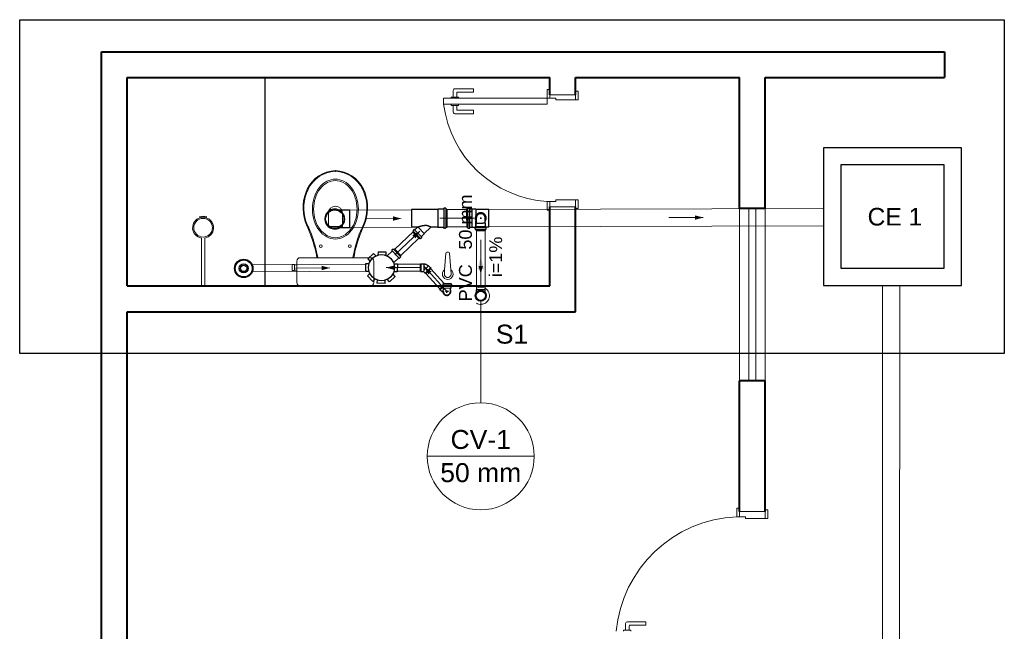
# Model space of a CAD drawing. Header units: millimetres. Extents: x 26 to 1362, y 24 to 358.
# Tile 199 of 256: x 986.84 to 992.55, y 344.47 to 348.02. Entities that reach past the tile are written whole.
import ezdxf

# ---------------------------------------------------------------- set-up
doc = ezdxf.new("R2010")
doc.units = ezdxf.units.MM
doc.linetypes.add('CONTINU', pattern=[0])
for name, color, linetype in [('ARQ-PISO', 8, 'Continuous'), ('Simbolos', 5, 'Continuous'), ('Simbolos_int', 2, 'Continuous')]:
    doc.layers.add(name, color=color, linetype=linetype)
for name, color, linetype, lineweight in [('CV-Condutos', 1, 'Continuous', 5), ('CV-Indicação coluna', 5, 'Continuous', 5), ('CV-Sentido conduto', 9, 'Continuous', 5), ('CV-Textos conduto', 7, 'Continuous', 5), ('DI-Detalhes', 1, 'Continuous', 30), ('MB_ALVENARIA', 7, 'Continuous', 40), ('MB_ESQUADRIA', 7, 'Continuous', 5), ('MB_MOBILIÁRIO', 8, 'Continuous', 13), ('Textos', 7, 'Continuous', 5), ('TQ-Condutos', 3, 'Continuous', 5), ('TQ-Sentido conduto', 9, 'Continuous', 5)]:
    doc.layers.add(name, color=color, linetype=linetype, lineweight=lineweight)
doc.styles.add('arial', font='arial.ttf')

msp = doc.modelspace()

# ---------------------------------------------------------------- hatches: boundary and pattern name
at = {"layer": 'CV-Condutos', "linetype": 'CONTINU'}
msp.add_hatch(color=256, dxfattribs=at).paths.add_polyline_path([(989.5157, 346.6424), (989.4963, 346.57), (989.5352, 346.57)])
at = {"layer": 'CV-Sentido conduto', "linetype": 'CONTINU'}
msp.add_hatch(color=256, dxfattribs=at).paths.add_polyline_path([(989.5157, 346.5427), (989.5287, 346.591), (989.5028, 346.591)])
at = {"layer": 'TQ-Sentido conduto', "linetype": 'CONTINU'}
for points in [[(989.0551, 346.8659), (989.0067, 346.8784), (989.0069, 346.8525)], [(989.4783, 346.868), (989.43, 346.8808), (989.43, 346.8549)], [(990.8059, 346.8714), (990.7576, 346.8842), (990.7577, 346.8584)], [(989.163, 346.793), (989.1191, 346.769), (989.137, 346.7503)], [(988.6409, 346.5789), (988.5925, 346.5916), (988.5926, 346.5657)], [(988.9667, 346.5805), (989.015, 346.5676), (989.015, 346.5935)], [(989.1887, 346.5853), (989.2116, 346.5409), (989.2308, 346.5583)]]:
    msp.add_hatch(color=256, dxfattribs=at).paths.add_polyline_path(points)

# ---------------------------------------------------------------- linework, layer by layer
at = {"linetype": 'CONTINU'}
for p, q in [((989.4348, 346.8682), (989.4348, 346.9215)), ((989.4401, 346.8682), (989.4401, 346.9215)), ((989.4528, 346.8143), (989.4528, 346.9215)), ((989.466, 346.8152), (989.466, 346.9213)), ((989.488, 346.9191), (989.488, 346.8835)), ((989.5628, 346.8175), (989.5628, 346.9191)), ((989.4348, 346.8682), (989.4348, 346.8149)), ((989.4401, 346.8682), (989.4401, 346.8149)), ((989.488, 346.8174), (989.488, 346.8526)), ((989.4884, 346.815), (989.4884, 346.8197)), ((989.4886, 346.8367), (989.4904, 346.8385)), ((989.4886, 346.8199), (989.4886, 346.8367)), ((989.4886, 346.8199), (989.5429, 346.8199)), ((989.4904, 346.8385), (989.4904, 346.8712)), ((989.4904, 346.8385), (989.5275, 346.8385)), ((989.5117, 346.8681), (989.5197, 346.8681)), ((989.5157, 346.8641), (989.5157, 346.8721)), ((989.5157, 346.8681), (989.5157, 346.8641)), ((989.5411, 346.8385), (989.5275, 346.8385)), ((989.5411, 346.8385), (989.5411, 346.8712)), ((989.5429, 346.8367), (989.5411, 346.8385)), ((989.5429, 346.8199), (989.5429, 346.8367)), ((989.5431, 346.815), (989.5431, 346.8197)), ((989.4839, 346.804), (989.4839, 346.8128)), ((989.4847, 346.8031), (989.4876, 346.8023)), ((989.4848, 346.8138), (989.4875, 346.814)), ((989.4884, 346.8141), (989.5431, 346.8141)), ((989.4884, 346.8021), (989.5431, 346.8021)), ((989.4884, 346.797), (989.4884, 346.8013)), ((989.4884, 346.797), (989.5431, 346.797)), ((989.5431, 346.797), (989.5431, 346.8013)), ((989.5468, 346.8031), (989.5438, 346.8023)), ((989.5466, 346.8138), (989.544, 346.814)), ((989.5475, 346.804), (989.5475, 346.8128))]:
    msp.add_line(p, q, dxfattribs=at)
for points in [[(989.5411, 346.8489), (989.5439, 346.8533), (989.5459, 346.8581), (989.5472, 346.8631), (989.5475, 346.8683), (989.5471, 346.8735), (989.5457, 346.8786), (989.5436, 346.8834), (989.5407, 346.8877), (989.5372, 346.8915), (989.533, 346.8947), (989.5284, 346.8972), (989.5235, 346.8989), (989.5183, 346.8997), (989.5131, 346.8997), (989.508, 346.8989), (989.503, 346.8972), (989.4984, 346.8947), (989.4943, 346.8915), (989.4907, 346.8877), (989.4879, 346.8834), (989.4857, 346.8786), (989.4844, 346.8735), (989.4839, 346.8683), (989.4843, 346.8631), (989.4855, 346.8581), (989.4876, 346.8533), (989.4904, 346.8489)], [(989.5411, 346.8712), (989.5402, 346.8753), (989.5388, 346.8791), (989.5367, 346.8826), (989.5341, 346.8858), (989.531, 346.8885), (989.5276, 346.8907), (989.5238, 346.8923), (989.5198, 346.8933), (989.5157, 346.8936), (989.5116, 346.8933), (989.5077, 346.8923), (989.5039, 346.8907), (989.5004, 346.8885), (989.4973, 346.8858), (989.4947, 346.8826), (989.4927, 346.8791), (989.4912, 346.8753), (989.4904, 346.8712)], [(989.4848, 346.8138), (989.4847, 346.8138), (989.4845, 346.8137), (989.4844, 346.8136), (989.4843, 346.8135), (989.4841, 346.8134), (989.4841, 346.8133), (989.484, 346.8131), (989.4839, 346.813), (989.4839, 346.8128)], [(989.4839, 346.804), (989.4839, 346.8039), (989.484, 346.8037), (989.484, 346.8036), (989.4841, 346.8035), (989.4842, 346.8034), (989.4843, 346.8033), (989.4844, 346.8032), (989.4845, 346.8031), (989.4847, 346.8031)], [(989.4875, 346.814), (989.4876, 346.8141), (989.4878, 346.8141), (989.4879, 346.8142), (989.4881, 346.8143), (989.4882, 346.8144), (989.4883, 346.8145), (989.4883, 346.8147), (989.4884, 346.8149), (989.4884, 346.815)], [(989.4884, 346.8013), (989.4884, 346.8014), (989.4883, 346.8016), (989.4883, 346.8017), (989.4882, 346.8019), (989.4881, 346.802), (989.488, 346.8021), (989.4879, 346.8022), (989.4878, 346.8022), (989.4876, 346.8023)], [(989.5431, 346.815), (989.5431, 346.8149), (989.5431, 346.8147), (989.5432, 346.8145), (989.5433, 346.8144), (989.5434, 346.8143), (989.5435, 346.8142), (989.5437, 346.8141), (989.5438, 346.8141), (989.544, 346.814)], [(989.5438, 346.8023), (989.5437, 346.8022), (989.5436, 346.8022), (989.5434, 346.8021), (989.5433, 346.802), (989.5432, 346.8019), (989.5432, 346.8017), (989.5431, 346.8016), (989.5431, 346.8014), (989.5431, 346.8013)], [(989.5475, 346.8128), (989.5475, 346.813), (989.5475, 346.8131), (989.5474, 346.8133), (989.5473, 346.8134), (989.5472, 346.8135), (989.5471, 346.8136), (989.5469, 346.8137), (989.5468, 346.8138), (989.5466, 346.8138)], [(989.5468, 346.8031), (989.5469, 346.8031), (989.5471, 346.8032), (989.5472, 346.8033), (989.5473, 346.8034), (989.5474, 346.8035), (989.5474, 346.8036), (989.5475, 346.8037), (989.5475, 346.8039), (989.5475, 346.804)]]:
    msp.add_lwpolyline(points, dxfattribs=at)
at = {"layer": 'ARQ-PISO', "linetype": 'CONTINU'}
msp.add_lwpolyline([(988.2656, 346.4743), (988.2656, 347.6843)], dxfattribs=at)
at = {"layer": 'CV-Condutos', "linetype": 'CONTINU'}
for p, q in [((989.4907, 346.797), (989.4907, 346.4517)), ((989.5407, 346.797), (989.5407, 346.4517))]:
    msp.add_line(p, q, dxfattribs=at)
for points in [[(989.5157, 346.4674), (989.5157, 346.6424)], [(989.4907, 346.3741), (989.4977, 346.3708), (989.5052, 346.3686), (989.5128, 346.3675), (989.5206, 346.3677), (989.5282, 346.369), (989.5356, 346.3715), (989.5424, 346.3751), (989.5486, 346.3798), (989.554, 346.3853), (989.5586, 346.3916), (989.562, 346.3985), (989.5644, 346.4059), (989.5656, 346.4136), (989.5656, 346.4213), (989.5644, 346.429), (989.562, 346.4364), (989.5586, 346.4433), (989.554, 346.4496), (989.5486, 346.4551), (989.5424, 346.4597), (989.5356, 346.4634), (989.5282, 346.4659), (989.5206, 346.4672), (989.5128, 346.4674), (989.5052, 346.4663), (989.4977, 346.4641), (989.4907, 346.4607)]]:
    msp.add_lwpolyline(points, dxfattribs=at)
at = {"layer": 'CV-Indicação coluna', "linetype": 'CONTINU'}
for p, q in [((989.5157, 345.7956), (989.5157, 346.3856)), ((989.2056, 345.4854), (989.8259, 345.4854))]:
    msp.add_line(p, q, dxfattribs=at)
msp.add_circle((989.5157, 345.4854), 0.3102, dxfattribs=at)
at = {"layer": 'CV-Sentido conduto', "linetype": 'CONTINU'}
msp.add_lwpolyline([(989.5157, 346.7427), (989.5157, 346.5427)], dxfattribs=at)
at = {"layer": 'DI-Detalhes', "linetype": 'CONTINU'}
msp.add_lwpolyline([(986.842, 348.02), (992.5519, 348.02), (992.5519, 346.083), (986.842, 346.083), (986.842, 348.02)], dxfattribs=at)
at = {"layer": 'MB_ALVENARIA', "linetype": 'CONTINU'}
msp.add_line((987.3156, 302.9143), (987.3156, 347.8343), dxfattribs=at)
for points in [[(987.3156, 347.8343), (992.2056, 347.8343)], [(992.2056, 347.8343), (992.2056, 347.6843)], [(987.4656, 347.6843), (989.9156, 347.6843)], [(987.4656, 346.4743), (987.4656, 347.6843)], [(989.9156, 347.5843), (989.9156, 347.6843)], [(990.0656, 347.6843), (991.0156, 347.6843)], [(990.0656, 347.5843), (990.0656, 347.6843)], [(991.0156, 346.9243), (991.0156, 347.6843)], [(991.1656, 347.6843), (992.2056, 347.6843)], [(991.1656, 346.9243), (991.1656, 347.6843)], [(989.9156, 346.4743), (989.9156, 346.9343)], [(990.0656, 346.3243), (990.0656, 346.9343)], [(991.1656, 346.9243), (991.0156, 346.9243)], [(987.4656, 346.4743), (989.9156, 346.4743)], [(987.4656, 346.3243), (990.0656, 346.3243)], [(987.4656, 344.2643), (987.4656, 346.3243)], [(991.0156, 345.1643), (991.0156, 345.9243)], [(991.1656, 345.9243), (991.0156, 345.9243)], [(991.1656, 345.1643), (991.1656, 345.9243)]]:
    msp.add_lwpolyline(points, dxfattribs=at)
at = {"layer": 'MB_ESQUADRIA', "linetype": 'CONTINU'}
for p, q in [((989.366, 347.6188), (989.473, 347.6189)), ((989.366, 347.6188), (989.473, 347.6189)), ((989.473, 347.6189), (989.4731, 347.5989)), ((989.473, 347.6189), (989.4731, 347.5989)), ((989.3435, 347.5638), (989.3435, 347.5702)), ((989.3435, 347.5702), (989.3861, 347.5702)), ((989.3435, 347.5638), (989.3435, 347.5702)), ((989.3435, 347.5702), (989.3861, 347.5702)), ((989.3561, 347.5702), (989.3561, 347.6088)), ((989.3561, 347.5702), (989.3561, 347.6088)), ((989.3761, 347.5938), (989.3761, 347.5702)), ((989.3761, 347.5938), (989.3761, 347.5702)), ((989.4731, 347.5989), (989.3811, 347.5988)), ((989.4731, 347.5989), (989.3811, 347.5988)), ((989.3861, 347.5702), (989.3862, 347.5638)), ((989.3861, 347.5702), (989.3862, 347.5638)), ((989.9156, 347.5642), (989.9156, 347.5893)), ((989.9156, 347.5642), (989.9156, 347.5893)), ((989.9156, 347.5642), (989.9156, 347.5893)), ((989.9156, 347.5642), (989.9156, 347.5893)), ((989.9506, 347.5643), (989.9156, 347.5643)), ((989.9506, 347.5643), (989.9156, 347.5643)), ((989.9506, 347.5643), (989.9156, 347.5643)), ((989.9506, 347.5643), (989.9156, 347.5643)), ((989.9506, 347.5643), (989.9506, 347.5543)), ((989.9506, 347.5643), (989.9506, 347.5543)), ((989.9506, 347.5643), (989.9506, 347.5543)), ((989.9506, 347.5643), (989.9506, 347.5543)), ((990.0656, 347.5543), (990.0656, 347.5893)), ((990.0656, 347.5543), (990.0656, 347.5893)), ((990.0656, 347.5543), (990.0656, 347.5893)), ((990.0656, 347.5543), (990.0656, 347.5893)), ((989.3435, 347.5288), (989.3435, 347.5225)), ((989.3435, 347.5288), (989.3435, 347.5225)), ((989.3435, 347.5225), (989.3862, 347.5225)), ((989.3435, 347.5225), (989.3862, 347.5225)), ((989.3561, 347.5225), (989.3561, 347.4838)), ((989.3561, 347.5225), (989.3561, 347.4838)), ((989.3761, 347.4989), (989.3761, 347.5225)), ((989.3761, 347.4989), (989.3761, 347.5225)), ((989.3862, 347.5225), (989.3862, 347.5288)), ((989.3862, 347.5225), (989.3862, 347.5288)), ((989.9506, 347.5543), (990.0656, 347.5543)), ((989.9506, 347.5543), (990.0656, 347.5543)), ((989.9506, 347.5543), (990.0656, 347.5543)), ((989.9506, 347.5543), (990.0656, 347.5543)), ((989.3661, 347.4739), (989.4731, 347.4739)), ((989.3661, 347.4739), (989.4731, 347.4739)), ((989.4731, 347.4939), (989.3811, 347.4939)), ((989.4731, 347.4939), (989.3811, 347.4939)), ((989.4731, 347.4739), (989.4731, 347.4939)), ((989.4731, 347.4739), (989.4731, 347.4939)), ((989.9507, 346.9643), (989.9157, 346.9643)), ((989.9157, 346.9643), (989.9157, 346.9393)), ((989.9507, 346.9643), (989.9157, 346.9643)), ((989.9157, 346.9643), (989.9157, 346.9393)), ((989.9507, 346.9743), (990.0657, 346.9742)), ((989.9507, 346.9643), (989.9507, 346.9743)), ((989.9507, 346.9743), (990.0657, 346.9742)), ((989.9507, 346.9643), (989.9507, 346.9743)), ((990.0657, 346.9742), (990.0657, 346.9392)), ((990.0657, 346.9742), (990.0657, 346.9392)), ((991.0156, 345.1343), (991.0156, 345.1593)), ((991.0156, 345.1343), (991.0156, 345.1593)), ((991.0506, 345.1343), (991.0156, 345.1343)), ((991.0506, 345.1343), (991.0156, 345.1343)), ((991.0506, 345.1343), (991.0506, 345.1243)), ((991.0506, 345.1343), (991.0506, 345.1243)), ((991.0506, 345.1243), (991.1656, 345.1244)), ((991.0506, 345.1243), (991.1656, 345.1244)), ((991.1656, 345.1244), (991.1656, 345.1594)), ((991.1656, 345.1244), (991.1656, 345.1594)), ((990.3561, 344.476), (990.3561, 344.5147)), ((990.3561, 344.476), (990.3561, 344.5147)), ((990.3661, 344.5247), (990.4731, 344.5246)), ((990.3661, 344.5247), (990.4731, 344.5246)), ((990.3761, 344.4997), (990.3761, 344.476)), ((990.3761, 344.4997), (990.3761, 344.476)), ((990.4731, 344.5046), (990.3811, 344.5047)), ((990.4731, 344.5046), (990.3811, 344.5047)), ((990.4731, 344.5246), (990.4731, 344.5046)), ((990.4731, 344.5246), (990.4731, 344.5046)), ((990.3435, 344.4697), (990.3435, 344.476)), ((990.3435, 344.476), (990.3862, 344.476)), ((990.3435, 344.4697), (990.3435, 344.476)), ((990.3435, 344.476), (990.3862, 344.476)), ((990.3862, 344.476), (990.3862, 344.4697)), ((990.3862, 344.476), (990.3862, 344.4697))]:
    msp.add_line(p, q, dxfattribs=at)
for points in [[(989.3006, 347.5292), (989.9006, 347.5292), (989.9006, 347.5642), (989.3006, 347.5642), (989.3006, 347.5292)], [(989.9156, 347.5893), (989.9156, 347.6142), (989.9006, 347.6142), (989.9006, 347.5642), (989.9156, 347.5642), (989.9156, 347.5643)], [(989.9156, 347.5893), (989.9156, 347.6142), (989.9006, 347.6142), (989.9006, 347.5642), (989.9156, 347.5642), (989.9156, 347.5643)], [(989.9156, 347.5893), (989.9156, 347.6142), (989.9006, 347.6142), (989.9006, 347.5642), (989.9156, 347.5642), (989.9156, 347.5643)], [(989.9156, 347.5893), (989.9156, 347.6142), (989.9006, 347.6142), (989.9006, 347.5642), (989.9156, 347.5642), (989.9156, 347.5643)], [(990.0656, 347.5843), (990.0656, 347.5843), (989.9156, 347.5843)], [(990.0656, 347.5543), (990.0806, 347.5543), (990.0806, 347.6043), (990.0656, 347.6043), (990.0656, 347.5893)], [(990.0656, 347.5543), (990.0806, 347.5543), (990.0806, 347.6043), (990.0656, 347.6043), (990.0656, 347.5893)], [(990.0656, 347.5543), (990.0806, 347.5543), (990.0806, 347.6043), (990.0656, 347.6043), (990.0656, 347.5893)], [(990.0656, 347.5543), (990.0806, 347.5543), (990.0806, 347.6043), (990.0656, 347.6043), (990.0656, 347.5893)], [(989.9157, 346.9393), (989.9157, 346.9143), (989.9007, 346.9143), (989.9007, 346.9643), (989.9157, 346.9643), (989.9157, 346.9643)], [(989.9157, 346.9393), (989.9157, 346.9143), (989.9007, 346.9143), (989.9007, 346.9643), (989.9157, 346.9643), (989.9157, 346.9643)], [(989.9156, 346.9343), (990.0656, 346.9343)], [(990.0657, 346.9742), (990.0807, 346.9742), (990.0807, 346.9242), (990.0657, 346.9242), (990.0657, 346.9392)], [(990.0657, 346.9742), (990.0807, 346.9742), (990.0807, 346.9242), (990.0657, 346.9242), (990.0657, 346.9392)], [(991.0156, 345.9243), (991.0156, 346.9243)], [(991.0706, 346.9243), (991.0706, 345.9243)], [(991.1106, 346.9243), (991.1106, 345.9243)], [(991.1656, 345.9243), (991.1656, 346.9243)], [(991.0156, 345.1593), (991.0156, 345.1843), (991.0006, 345.1843), (991.0006, 345.1343), (991.0156, 345.1343), (991.0156, 345.1343)], [(991.0156, 345.1593), (991.0156, 345.1843), (991.0006, 345.1843), (991.0006, 345.1343), (991.0156, 345.1343), (991.0156, 345.1343)], [(991.1656, 345.1643), (991.0156, 345.1643)], [(991.1656, 345.1244), (991.1806, 345.1244), (991.1806, 345.1744), (991.1656, 345.1744), (991.1656, 345.1594)], [(991.1656, 345.1244), (991.1806, 345.1244), (991.1806, 345.1744), (991.1656, 345.1744), (991.1656, 345.1594)]]:
    msp.add_lwpolyline(points, dxfattribs=at)
for centre, radius, start, end in [((989.3661, 347.6088), 0.01, 90.0319, 180.0319), ((989.3661, 347.6088), 0.01, 90.0319, 180.0319), ((989.3811, 347.5938), 0.005, 90.0319, 180.0319), ((989.3811, 347.5938), 0.005, 90.0319, 180.0319), ((989.9441, 347.6115), 0.6487, 187.2883, 266.1628), ((989.9441, 347.6115), 0.6487, 187.2883, 266.1628), ((989.3661, 347.4839), 0.01, 180.0319, 270.0319), ((989.3661, 347.4839), 0.01, 180.0319, 270.0319), ((989.3811, 347.4989), 0.005, 180.0319, 270.0319), ((989.3811, 347.4989), 0.005, 180.0319, 270.0319), ((991.032, 344.4002), 0.7347, 92.4509, 174.5738), ((991.032, 344.4002), 0.7347, 92.4509, 174.5738), ((990.3661, 344.5147), 0.01, 89.9711, 179.9711), ((990.3661, 344.5147), 0.01, 89.9711, 179.9711), ((990.3811, 344.4997), 0.005, 89.9711, 179.9711), ((990.3811, 344.4997), 0.005, 89.9711, 179.9711)]:
    msp.add_arc(centre, radius, start, end, dxfattribs=at)
at = {"layer": 'MB_MOBILIÁRIO', "linetype": 'CONTINU'}
for p, q in [((987.8858, 346.876), (987.8876, 346.8704)), ((987.9057, 346.8796), (987.9057, 346.8731)), ((987.9057, 346.8796), (987.9057, 346.8731)), ((987.9235, 346.8705), (987.9252, 346.876)), ((987.8957, 346.7524), (987.8957, 346.4743)), ((987.9157, 346.7524), (987.9157, 346.4743)), ((989.3054, 346.5678), (989.3139, 346.6655)), ((989.3188, 346.6701), (989.3293, 346.6701)), ((989.3419, 346.5676), (989.3343, 346.6655)), ((989.3046, 346.5462), (989.3062, 346.5675)), ((989.3436, 346.5462), (989.3419, 346.5676)), ((987.9157, 346.4743), (987.8957, 346.4743)), ((988.4692, 346.4743), (988.8765, 346.4743))]:
    msp.add_line(p, q, dxfattribs=at)
for points in [[(988.6725, 346.7463, -0.124451), (988.6234, 346.7587), (988.6234, 346.7587, -0.105729), (988.5782, 346.7972), (988.5782, 346.7972, -0.086876), (988.5498, 346.8518), (988.5498, 346.8518, -0.077041), (988.5391, 346.9202), (988.5391, 346.9202, -0.077041), (988.5498, 346.9887), (988.5498, 346.9887, -0.086876), (988.5782, 347.0432), (988.5782, 347.0432, -0.105729), (988.6234, 347.0818), (988.6234, 347.0818, -0.124451), (988.6725, 347.0942), (988.6725, 347.0942, -0.124451), (988.7217, 347.0818), (988.7217, 347.0818, -0.105729), (988.7669, 347.0432), (988.7669, 347.0432, -0.086876), (988.7953, 346.9887), (988.7953, 346.9887, -0.077041), (988.8059, 346.9202), (988.8059, 346.9202, -0.077041), (988.7953, 346.8518), (988.7953, 346.8518, -0.086876), (988.7669, 346.7972), (988.7669, 346.7972, -0.105729), (988.7217, 346.7587), (988.7217, 346.7587, -0.124451), (988.6725, 346.7463), (988.6725, 346.7463)], [(988.6725, 346.7544, -0.124451), (988.6266, 346.766), (988.6266, 346.766, -0.105729), (988.5838, 346.8025), (988.5838, 346.8025, -0.086876), (988.5566, 346.8546), (988.5566, 346.8546, -0.077041), (988.5465, 346.9202), (988.5465, 346.9202, -0.077041), (988.5566, 346.9859), (988.5566, 346.9859, -0.086876), (988.5838, 347.0379), (988.5838, 347.0379, -0.105729), (988.6266, 347.0744), (988.6266, 347.0744, -0.124451), (988.6725, 347.0861), (988.6725, 347.0861, -0.124451), (988.7185, 347.0744), (988.7185, 347.0744, -0.105729), (988.7613, 347.0379), (988.7613, 347.0379, -0.086876), (988.7884, 346.9859), (988.7884, 346.9859, -0.077041), (988.7986, 346.9202), (988.7986, 346.9202, -0.077041), (988.7884, 346.8546), (988.7884, 346.8546, -0.086876), (988.7613, 346.8025), (988.7613, 346.8025, -0.105729), (988.7185, 346.766), (988.7185, 346.766, -0.124451), (988.6725, 346.7544), (988.6725, 346.7544)]]:
    msp.add_lwpolyline(points, format="xyb", dxfattribs=at)
for points in [[(988.6324, 346.8966), (988.6324, 346.8193), (988.6733, 346.8193)], [(988.7133, 346.8966), (988.7133, 346.8193), (988.6725, 346.8193)], [(988.4363, 346.5995), (988.4213, 346.5995), (988.4213, 346.5816), (988.4213, 346.5638), (988.4363, 346.5638), (988.4363, 346.5666), (988.4492, 346.5666)], [(988.4363, 346.5995), (988.4363, 346.5967)], [(988.4363, 346.5666), (988.4363, 346.5967)], [(988.4363, 346.5967), (988.4492, 346.5967)], [(988.4692, 346.4743), (988.4692, 346.4743), (988.4614, 346.4757), (988.4549, 346.48), (988.4506, 346.4864), (988.4492, 346.4943), (988.4492, 346.6182), (988.4492, 346.6182), (988.4506, 346.626), (988.4549, 346.6325), (988.4614, 346.6368), (988.4692, 346.6382), (988.6725, 346.6382)], [(988.5702, 346.6389), (988.5702, 346.6389), (988.5704, 346.6382)], [(988.8765, 346.4743), (988.8765, 346.4743), (988.8844, 346.4757), (988.8901, 346.48), (988.8944, 346.4864), (988.8959, 346.4943), (988.8959, 346.6182), (988.8959, 346.6182), (988.8944, 346.626), (988.8901, 346.6325), (988.8844, 346.6368), (988.8765, 346.6382), (988.6725, 346.6382)], [(988.7749, 346.6389), (988.7749, 346.6389), (988.7747, 346.6382)]]:
    msp.add_lwpolyline(points, dxfattribs=at)
for centre, radius in [((987.9057, 346.8124), 0.0541), ((988.5888, 346.7051), 0.00752), ((988.757, 346.7051), 0.00752)]:
    msp.add_circle(centre, radius, dxfattribs=at)
for centre, radius, start, end in [((988.6808, 346.9544), 0.1898, 92.7919, 154.2375), ((988.6808, 346.9544), 0.1851, 92.7919, 154.2375), ((988.6642, 346.9544), 0.1851, 25.7625, 87.2081), ((988.6642, 346.9544), 0.1898, 25.7625, 87.2081), ((988.74, 346.9274), 0.2549, 154.5542, 197.9096), ((988.7363, 346.9276), 0.2467, 154.2375, 198.133), ((988.6088, 346.9276), 0.2467, 341.867, 25.7625), ((988.605, 346.9274), 0.2549, 342.0904, 25.4458), ((988.6729, 346.8966), 0.0404, 0, 180), ((987.8863, 346.8762), 0.000485, 83.9787, 197.388), ((987.8904, 346.9152), 0.0388, 263.9787, 293.3533), ((987.9211, 346.9152), 0.0388, 246.6467, 275.2895), ((987.9247, 346.8761), 0.000485, 343.0092, 95.2895), ((987.9057, 346.8124), 0.0608, 107.388, 260.5313), ((987.9057, 346.8124), 0.0608, 73.0092, 107.388), ((987.9057, 346.8124), 0.0608, 279.4687, 73.0092), ((961.8599, 335.7356), 28.863, 22.48168, 22.6462), ((963.298, 336.3344), 27.3099, 22.47426, 22.64856), ((1014.0471, 336.3344), 27.3099, 157.35144, 157.52574), ((1015.4852, 335.7356), 28.863, 157.3538, 157.51832), ((987.8141, 346.5078), 0.7626, 9.837, 20.3091), ((987.8141, 346.5078), 0.7673, 9.837, 20.3091), ((989.5309, 346.5078), 0.7673, 159.6909, 170.163), ((989.5309, 346.5078), 0.7626, 159.6909, 170.163), ((989.3188, 346.6651), 0.005, 90, 175.5537), ((989.3293, 346.6651), 0.005, 4.4463, 90), ((989.3241, 346.5432), 0.0309, 127.1379, 52.8621), ((989.3241, 346.5432), 0.0197, 171.1075, 8.8925)]:
    msp.add_arc(centre, radius, start, end, dxfattribs=at)
at = {"layer": 'Simbolos', "linetype": 'CONTINU'}
for p, q in [((988.7569, 346.9136), (988.6965, 346.9136)), ((989.2662, 346.9181), (989.1143, 346.9181)), ((989.1143, 346.9181), (989.1143, 346.8165)), ((989.2686, 346.9206), (989.2662, 346.9181)), ((989.3004, 346.9206), (989.2686, 346.9206)), ((989.3017, 346.9241), (989.3014, 346.9215)), ((989.3121, 346.925), (989.3027, 346.925)), ((989.3131, 346.9242), (989.3139, 346.9213)), ((989.3193, 346.9206), (989.3148, 346.9206)), ((989.3193, 346.9206), (989.3193, 346.8141)), ((989.4348, 346.9215), (989.4393, 346.9215)), ((989.441, 346.9252), (989.4403, 346.9222)), ((989.442, 346.9259), (989.4515, 346.9259)), ((989.4525, 346.925), (989.4527, 346.9224)), ((989.4537, 346.9215), (989.4658, 346.9215)), ((989.4658, 346.9215), (989.466, 346.9213)), ((989.466, 346.9213), (989.4858, 346.9213)), ((989.4858, 346.9213), (989.488, 346.9191)), ((989.488, 346.9191), (989.5628, 346.9191)), ((988.7569, 346.812), (988.6965, 346.812)), ((989.1518, 346.8165), (989.1143, 346.8165)), ((989.1216, 346.7868), (989.1247, 346.7898)), ((989.1603, 346.7481), (989.1216, 346.7868)), ((989.1233, 346.7937), (989.1248, 346.791)), ((989.1235, 346.7949), (989.1297, 346.8011)), ((989.131, 346.8012), (989.133, 346.7995)), ((989.1344, 346.7995), (989.1496, 346.8147)), ((989.1496, 346.8147), (989.1524, 346.8147)), ((989.1524, 346.8147), (989.1525, 346.8148)), ((989.173, 346.7609), (989.1882, 346.776)), ((989.1882, 346.7789), (989.2256, 346.8162)), ((989.1882, 346.776), (989.1882, 346.7789)), ((989.2662, 346.8165), (989.2263, 346.8165)), ((989.2686, 346.8141), (989.2662, 346.8165)), ((989.3004, 346.8141), (989.2686, 346.8141)), ((989.3017, 346.8106), (989.3014, 346.8132)), ((989.3121, 346.8097), (989.3027, 346.8097)), ((989.3131, 346.8104), (989.3139, 346.8133)), ((989.3193, 346.8141), (989.3148, 346.8141)), ((989.4348, 346.8149), (989.4393, 346.8149)), ((989.441, 346.8113), (989.4403, 346.8142)), ((989.442, 346.8105), (989.4515, 346.8105)), ((989.4525, 346.8114), (989.4527, 346.814)), ((989.4537, 346.8149), (989.4658, 346.8149)), ((989.4658, 346.8149), (989.466, 346.8152)), ((989.466, 346.8152), (989.4858, 346.8152)), ((989.4858, 346.8152), (989.488, 346.8174)), ((989.488, 346.8175), (989.4884, 346.8175)), ((989.5431, 346.8175), (989.5628, 346.8175)), ((989.1603, 346.7481), (989.1634, 346.7512)), ((989.1672, 346.7498), (989.1646, 346.7513)), ((989.1684, 346.7499), (989.1746, 346.7561)), ((989.1747, 346.7575), (989.173, 346.7595)), ((988.861, 346.6312), (988.8935, 346.6622)), ((988.8935, 346.6622), (988.9069, 346.6482)), ((988.9201, 346.6725), (988.9196, 346.6531)), ((988.9201, 346.6725), (988.9651, 346.6715)), ((988.9651, 346.6715), (988.9646, 346.652)), ((989.0022, 346.6772), (988.9725, 346.6489)), ((989.0006, 346.6806), (989.0022, 346.6786)), ((989.007, 346.688), (989.0007, 346.682)), ((989.0082, 346.6882), (989.0109, 346.6866)), ((989.0152, 346.6897), (989.0121, 346.6867)), ((989.0152, 346.6897), (989.053, 346.6502)), ((989.053, 346.6502), (989.0498, 346.6472)), ((988.8484, 346.5601), (988.8495, 346.6051)), ((988.8495, 346.6051), (988.8689, 346.6047)), ((988.861, 346.6312), (988.8744, 346.6171)), ((989.0399, 346.6377), (989.0102, 346.6093)), ((989.0324, 346.6009), (989.013, 346.6013)), ((989.0324, 346.6009), (989.0314, 346.5559)), ((989.0433, 346.636), (989.0413, 346.6377)), ((989.0509, 346.642), (989.0446, 346.636)), ((989.0511, 346.6433), (989.0497, 346.6459)), ((989.1654, 346.5578), (989.1654, 346.6034)), ((989.1654, 346.6034), (989.1695, 346.6034)), ((989.1695, 346.6034), (989.1705, 346.6024)), ((989.1705, 346.6024), (989.1854, 346.6024)), ((989.1854, 346.6024), (989.1866, 346.6012)), ((989.2137, 346.5907), (989.212, 346.5907)), ((989.2243, 346.5801), (989.2137, 346.5907)), ((988.8484, 346.5601), (988.8679, 346.5597)), ((988.8587, 346.5336), (988.8728, 346.547)), ((988.8898, 346.501), (988.8587, 346.5336)), ((989.0199, 346.5299), (989.0065, 346.5439)), ((989.0314, 346.5559), (989.012, 346.5563)), ((989.1654, 346.5578), (989.1695, 346.5578)), ((989.1695, 346.5578), (989.1705, 346.5588)), ((989.1705, 346.5588), (989.1839, 346.5588)), ((989.1934, 346.5492), (989.1839, 346.5588)), ((989.1934, 346.5478), (989.1934, 346.5492)), ((989.1963, 346.545), (989.1934, 346.5478)), ((989.1963, 346.545), (989.2285, 346.5772)), ((989.2257, 346.5801), (989.2243, 346.5801)), ((989.2285, 346.5772), (989.2257, 346.5801)), ((988.8898, 346.501), (988.9039, 346.5145)), ((988.9158, 346.4896), (988.9163, 346.509)), ((988.9608, 346.4885), (988.9158, 346.4896)), ((988.9608, 346.4885), (988.9613, 346.5079)), ((988.9874, 346.4988), (988.9739, 346.5128)), ((989.0199, 346.5299), (988.9874, 346.4988)), ((989.276, 346.4557), (989.2987, 346.4763)), ((989.296, 346.4849), (989.2958, 346.4801)), ((989.2967, 346.4791), (989.2979, 346.4789)), ((989.2968, 346.4858), (989.2984, 346.4862)), ((989.2987, 346.4779), (989.2981, 346.4637)), ((989.2993, 346.4902), (989.2991, 346.4871)), ((989.2993, 346.4902), (989.3433, 346.4882)), ((989.3428, 346.4759), (989.3421, 346.4617)), ((989.3433, 346.4882), (989.3432, 346.4851)), ((989.3449, 346.4769), (989.3437, 346.4768)), ((989.3454, 346.4836), (989.3439, 346.4841)), ((989.3461, 346.4826), (989.3459, 346.4778)), ((989.276, 346.4557), (989.2787, 346.4527)), ((989.2787, 346.4527), (989.2801, 346.4527)), ((989.2801, 346.4527), (989.2903, 346.4416)), ((989.2903, 346.4416), (989.292, 346.4415)), ((989.2974, 346.4356), (989.292, 346.4415)), ((989.2981, 346.4637), (989.2995, 346.4622)), ((989.2986, 346.4432), (989.299, 346.4529)), ((989.299, 346.4529), (989.2995, 346.4622)), ((989.3398, 346.4413), (989.3402, 346.4511)), ((989.3402, 346.4511), (989.3406, 346.4603)), ((989.3421, 346.4617), (989.3406, 346.4603)), ((989.4904, 346.4366), (989.4904, 346.4517)), ((989.5411, 346.4366), (989.5411, 346.4517))]:
    msp.add_line(p, q, dxfattribs=at)
for points in [[(991.503, 346.4769), (992.303, 346.4769), (992.303, 347.2769), (991.503, 347.2769), (991.503, 346.4769), (991.503, 346.4769)], [(988.6965, 346.9136), (988.6885, 346.9171), (988.68, 346.9194), (988.6712, 346.9204), (988.6624, 346.92), (988.6538, 346.9183), (988.6455, 346.9153), (988.6378, 346.9111), (988.6308, 346.9057), (988.6247, 346.8994), (988.6197, 346.8922), (988.6158, 346.8843), (988.6131, 346.8759), (988.6118, 346.8672), (988.6118, 346.8584), (988.6131, 346.8497), (988.6158, 346.8413), (988.6197, 346.8334), (988.6247, 346.8262), (988.6308, 346.8198), (988.6378, 346.8145), (988.6455, 346.8103), (988.6538, 346.8073), (988.6624, 346.8055), (988.6712, 346.8052), (988.68, 346.8061), (988.6885, 346.8084), (988.6965, 346.812)], [(988.6965, 346.812), (988.7024, 346.8156), (988.7078, 346.8199), (988.7126, 346.8248), (988.7169, 346.8303), (988.7204, 346.8362), (988.7232, 346.8425), (988.7253, 346.8491), (988.7265, 346.8559), (988.7269, 346.8628), (988.7265, 346.8697), (988.7253, 346.8765), (988.7232, 346.8831), (988.7204, 346.8894), (988.7169, 346.8953), (988.7126, 346.9008), (988.7078, 346.9057), (988.7024, 346.91), (988.6965, 346.9136)], [(989.3004, 346.9206), (989.3006, 346.9206), (989.3008, 346.9206), (989.3009, 346.9207), (989.3011, 346.9208), (989.3012, 346.9209), (989.3013, 346.921), (989.3014, 346.9212), (989.3014, 346.9213), (989.3014, 346.9215)], [(989.3027, 346.925), (989.3025, 346.925), (989.3023, 346.9249), (989.3022, 346.9249), (989.302, 346.9248), (989.3019, 346.9247), (989.3018, 346.9245), (989.3017, 346.9244), (989.3017, 346.9242), (989.3017, 346.9241)], [(989.3131, 346.9242), (989.313, 346.9244), (989.313, 346.9245), (989.3129, 346.9246), (989.3128, 346.9247), (989.3127, 346.9248), (989.3125, 346.9249), (989.3124, 346.9249), (989.3123, 346.925), (989.3121, 346.925)], [(989.3139, 346.9213), (989.3139, 346.9212), (989.314, 346.9211), (989.3141, 346.9209), (989.3142, 346.9208), (989.3143, 346.9207), (989.3144, 346.9207), (989.3145, 346.9206), (989.3147, 346.9206), (989.3148, 346.9206)], [(989.4393, 346.9215), (989.4394, 346.9215), (989.4396, 346.9215), (989.4397, 346.9216), (989.4398, 346.9217), (989.44, 346.9218), (989.4401, 346.9219), (989.4401, 346.922), (989.4402, 346.9221), (989.4403, 346.9222)], [(989.442, 346.9259), (989.4419, 346.9259), (989.4417, 346.9259), (989.4416, 346.9258), (989.4415, 346.9257), (989.4413, 346.9256), (989.4412, 346.9255), (989.4412, 346.9254), (989.4411, 346.9253), (989.441, 346.9252)], [(989.4524, 346.925), (989.4524, 346.9252), (989.4524, 346.9253), (989.4523, 346.9255), (989.4522, 346.9256), (989.4521, 346.9257), (989.4519, 346.9258), (989.4518, 346.9258), (989.4516, 346.9259), (989.4515, 346.9259)], [(989.4527, 346.9224), (989.4527, 346.9223), (989.4528, 346.9221), (989.4528, 346.922), (989.4529, 346.9218), (989.4531, 346.9217), (989.4532, 346.9216), (989.4533, 346.9216), (989.4535, 346.9215), (989.4537, 346.9215)], [(989.1235, 346.7949), (989.1234, 346.7948), (989.1233, 346.7947), (989.1232, 346.7945), (989.1232, 346.7944), (989.1232, 346.7943), (989.1232, 346.7941), (989.1232, 346.794), (989.1232, 346.7938), (989.1233, 346.7937)], [(989.1247, 346.7898), (989.1248, 346.7899), (989.1248, 346.7901), (989.1249, 346.7902), (989.1249, 346.7903), (989.125, 346.7905), (989.125, 346.7906), (989.1249, 346.7908), (989.1249, 346.7909), (989.1248, 346.791)], [(989.131, 346.8012), (989.1309, 346.8013), (989.1307, 346.8013), (989.1306, 346.8014), (989.1304, 346.8014), (989.1302, 346.8014), (989.1301, 346.8014), (989.1299, 346.8013), (989.1298, 346.8012), (989.1297, 346.8011)], [(989.133, 346.7995), (989.1332, 346.7994), (989.1333, 346.7993), (989.1335, 346.7993), (989.1336, 346.7992), (989.1338, 346.7992), (989.134, 346.7993), (989.1341, 346.7993), (989.1342, 346.7994), (989.1344, 346.7995)], [(989.1525, 346.8148), (989.1526, 346.8149), (989.1527, 346.815), (989.1527, 346.8152), (989.1528, 346.8153), (989.1528, 346.8154), (989.1528, 346.8155), (989.1528, 346.8157), (989.1528, 346.8158), (989.1527, 346.8159), (989.1527, 346.816), (989.1526, 346.8161), (989.1525, 346.8162), (989.1524, 346.8163), (989.1523, 346.8164), (989.1522, 346.8165), (989.1521, 346.8165), (989.1519, 346.8165), (989.1518, 346.8165)], [(989.2263, 346.8165), (989.2262, 346.8165), (989.2261, 346.8165), (989.2261, 346.8165), (989.226, 346.8165), (989.2259, 346.8164), (989.2258, 346.8164), (989.2257, 346.8164), (989.2257, 346.8163), (989.2256, 346.8162)], [(989.3014, 346.8132), (989.3014, 346.8133), (989.3014, 346.8135), (989.3013, 346.8136), (989.3012, 346.8138), (989.3011, 346.8139), (989.3009, 346.814), (989.3008, 346.814), (989.3006, 346.8141), (989.3004, 346.8141)], [(989.3017, 346.8106), (989.3017, 346.8104), (989.3017, 346.8103), (989.3018, 346.8101), (989.3019, 346.81), (989.302, 346.8099), (989.3022, 346.8098), (989.3023, 346.8097), (989.3025, 346.8097), (989.3027, 346.8097)], [(989.3121, 346.8097), (989.3123, 346.8097), (989.3124, 346.8097), (989.3125, 346.8098), (989.3127, 346.8098), (989.3128, 346.8099), (989.3129, 346.81), (989.313, 346.8102), (989.313, 346.8103), (989.3131, 346.8104)], [(989.3148, 346.8141), (989.3147, 346.8141), (989.3145, 346.814), (989.3144, 346.814), (989.3143, 346.8139), (989.3142, 346.8138), (989.3141, 346.8137), (989.314, 346.8136), (989.3139, 346.8135), (989.3139, 346.8133)], [(989.4403, 346.8142), (989.4402, 346.8143), (989.4401, 346.8145), (989.4401, 346.8146), (989.44, 346.8147), (989.4398, 346.8148), (989.4397, 346.8148), (989.4396, 346.8149), (989.4394, 346.8149), (989.4393, 346.8149)], [(989.441, 346.8113), (989.4411, 346.8111), (989.4412, 346.811), (989.4412, 346.8109), (989.4413, 346.8108), (989.4415, 346.8107), (989.4416, 346.8106), (989.4417, 346.8106), (989.4419, 346.8105), (989.442, 346.8105)], [(989.4515, 346.8105), (989.4516, 346.8105), (989.4518, 346.8106), (989.4519, 346.8107), (989.4521, 346.8107), (989.4522, 346.8109), (989.4523, 346.811), (989.4524, 346.8111), (989.4524, 346.8113), (989.4524, 346.8114)], [(989.4537, 346.8149), (989.4535, 346.8149), (989.4533, 346.8149), (989.4532, 346.8148), (989.4531, 346.8147), (989.4529, 346.8146), (989.4528, 346.8145), (989.4528, 346.8143), (989.4527, 346.8142), (989.4527, 346.814)], [(989.1646, 346.7513), (989.1644, 346.7514), (989.1643, 346.7514), (989.1641, 346.7514), (989.164, 346.7514), (989.1639, 346.7514), (989.1637, 346.7514), (989.1636, 346.7513), (989.1635, 346.7512), (989.1634, 346.7511)], [(989.1672, 346.7498), (989.1673, 346.7497), (989.1675, 346.7497), (989.1676, 346.7496), (989.1678, 346.7496), (989.1679, 346.7497), (989.1681, 346.7497), (989.1682, 346.7498), (989.1683, 346.7498), (989.1684, 346.7499)], [(989.1731, 346.7608), (989.1729, 346.7607), (989.1729, 346.7606), (989.1728, 346.7604), (989.1728, 346.7603), (989.1728, 346.7601), (989.1728, 346.7599), (989.1728, 346.7598), (989.1729, 346.7596), (989.173, 346.7595)], [(989.1746, 346.7561), (989.1747, 346.7563), (989.1748, 346.7564), (989.1749, 346.7565), (989.1749, 346.7567), (989.1749, 346.7569), (989.1749, 346.757), (989.1749, 346.7572), (989.1748, 346.7573), (989.1747, 346.7575)], [(989.0007, 346.682), (989.0006, 346.6819), (989.0005, 346.6817), (989.0004, 346.6816), (989.0004, 346.6814), (989.0004, 346.6813), (989.0004, 346.6811), (989.0004, 346.6809), (989.0005, 346.6808), (989.0006, 346.6806)], [(989.0022, 346.6772), (989.0023, 346.6774), (989.0023, 346.6775), (989.0024, 346.6777), (989.0025, 346.6778), (989.0025, 346.678), (989.0024, 346.6781), (989.0024, 346.6783), (989.0023, 346.6785), (989.0022, 346.6786)], [(989.0082, 346.6882), (989.0081, 346.6882), (989.008, 346.6883), (989.0078, 346.6883), (989.0077, 346.6883), (989.0075, 346.6883), (989.0074, 346.6883), (989.0073, 346.6882), (989.0071, 346.6881), (989.007, 346.688)], [(989.0109, 346.6866), (989.011, 346.6865), (989.0111, 346.6865), (989.0113, 346.6864), (989.0114, 346.6864), (989.0116, 346.6865), (989.0117, 346.6865), (989.0118, 346.6865), (989.012, 346.6866), (989.0121, 346.6867)], [(989.0498, 346.6472), (989.0498, 346.647), (989.0497, 346.6469), (989.0496, 346.6468), (989.0496, 346.6467), (989.0495, 346.6465), (989.0495, 346.6464), (989.0496, 346.6462), (989.0496, 346.6461), (989.0497, 346.6459)], [(989.0413, 346.6377), (989.0411, 346.6378), (989.041, 346.6379), (989.0408, 346.6379), (989.0407, 346.638), (989.0405, 346.6379), (989.0404, 346.6379), (989.0402, 346.6379), (989.0401, 346.6378), (989.0399, 346.6377)], [(989.0433, 346.636), (989.0434, 346.6359), (989.0435, 346.6358), (989.0437, 346.6357), (989.0439, 346.6357), (989.044, 346.6357), (989.0442, 346.6358), (989.0443, 346.6358), (989.0445, 346.6359), (989.0446, 346.636)], [(989.0509, 346.642), (989.051, 346.6422), (989.0511, 346.6423), (989.0512, 346.6424), (989.0512, 346.6425), (989.0513, 346.6427), (989.0513, 346.6428), (989.0512, 346.643), (989.0512, 346.6431), (989.0511, 346.6433)], [(989.212, 346.5907), (989.2094, 346.5924), (989.2068, 346.594), (989.2041, 346.5955), (989.2013, 346.5968), (989.1985, 346.598), (989.1956, 346.599), (989.1927, 346.5999), (989.1897, 346.6006), (989.1866, 346.6012)], [(989.2958, 346.4801), (989.2958, 346.48), (989.2959, 346.4798), (989.2959, 346.4797), (989.296, 346.4795), (989.2961, 346.4794), (989.2962, 346.4793), (989.2964, 346.4792), (989.2965, 346.4791), (989.2967, 346.4791)], [(989.2968, 346.4858), (989.2967, 346.4858), (989.2966, 346.4857), (989.2964, 346.4857), (989.2963, 346.4856), (989.2962, 346.4855), (989.2962, 346.4853), (989.2961, 346.4852), (989.2961, 346.4851), (989.296, 346.4849)], [(989.2987, 346.4779), (989.2987, 346.4781), (989.2987, 346.4782), (989.2986, 346.4784), (989.2985, 346.4785), (989.2984, 346.4787), (989.2983, 346.4788), (989.2982, 346.4789), (989.298, 346.4789), (989.2979, 346.479)], [(989.2984, 346.4862), (989.2985, 346.4862), (989.2986, 346.4863), (989.2988, 346.4864), (989.2989, 346.4865), (989.299, 346.4866), (989.299, 346.4867), (989.2991, 346.4868), (989.2991, 346.487), (989.2991, 346.4871)], [(989.3437, 346.4769), (989.3436, 346.4768), (989.3434, 346.4768), (989.3433, 346.4767), (989.3431, 346.4766), (989.343, 346.4765), (989.3429, 346.4764), (989.3429, 346.4762), (989.3428, 346.4761), (989.3428, 346.4759)], [(989.3432, 346.4851), (989.3432, 346.485), (989.3432, 346.4848), (989.3433, 346.4847), (989.3433, 346.4845), (989.3434, 346.4844), (989.3435, 346.4843), (989.3436, 346.4842), (989.3438, 346.4842), (989.3439, 346.4841)], [(989.3449, 346.4769), (989.3451, 346.4769), (989.3452, 346.477), (989.3454, 346.477), (989.3455, 346.4771), (989.3456, 346.4772), (989.3457, 346.4774), (989.3458, 346.4775), (989.3458, 346.4777), (989.3459, 346.4778)], [(989.3461, 346.4826), (989.3461, 346.4828), (989.3461, 346.4829), (989.346, 346.483), (989.3459, 346.4832), (989.3459, 346.4833), (989.3458, 346.4834), (989.3457, 346.4835), (989.3455, 346.4836), (989.3454, 346.4836)], [(989.2986, 346.4432), (989.2988, 346.4396), (989.2995, 346.4361), (989.3009, 346.4328), (989.3028, 346.4298), (989.3052, 346.4271), (989.3081, 346.4249), (989.3113, 346.4232), (989.3147, 346.4222), (989.3182, 346.4217), (989.3218, 346.4218), (989.3253, 346.4226), (989.3286, 346.424), (989.3317, 346.4259), (989.3343, 346.4283), (989.3365, 346.4312), (989.3382, 346.4343), (989.3393, 346.4378), (989.3397, 346.4413)]]:
    msp.add_lwpolyline(points, dxfattribs=at)
for centre, radius in [((988.9404, 346.5805), 0.0755), ((988.1413, 346.5762), 0.0535), ((988.1413, 346.5762), 0.026), ((989.5157, 346.4174), 0.0318)]:
    msp.add_circle(centre, radius, dxfattribs=at)
at = {"layer": 'Simbolos_int', "linetype": 'CONTINU'}
for p, q in [((988.7569, 346.812), (988.7569, 346.9136)), ((989.2662, 346.9181), (989.2662, 346.8165)), ((989.3014, 346.9206), (989.3014, 346.8141)), ((989.3141, 346.9206), (989.3141, 346.8141)), ((989.1639, 346.7517), (989.1252, 346.7904)), ((989.1724, 346.7602), (989.1337, 346.7989)), ((989.1524, 346.8147), (989.1882, 346.7789)), ((989.0028, 346.6779), (989.0406, 346.6383)), ((989.0115, 346.6862), (989.0493, 346.6466)), ((989.1705, 346.5588), (989.1705, 346.6024)), ((989.1866, 346.6012), (989.1866, 346.5654)), ((989.1866, 346.5654), (989.212, 346.5907)), ((989.1854, 346.5625), (989.1839, 346.5588)), ((989.1866, 346.5654), (989.1854, 346.5625)), ((989.2243, 346.5801), (989.1934, 346.5492)), ((989.3428, 346.4768), (989.2988, 346.4788)), ((989.3432, 346.4843), (989.2991, 346.4863)), ((989.2801, 346.4527), (989.2983, 346.4693)), ((989.292, 346.4415), (989.2966, 346.4458)), ((989.3406, 346.4603), (989.2995, 346.4622)), ((989.3288, 346.4418), (989.3112, 346.4426)), ((989.3189, 346.4353), (989.3194, 346.4476)), ((989.5411, 346.4517), (989.4904, 346.4517))]:
    msp.add_line(p, q, dxfattribs=at)
for points in [[(991.603, 346.5769), (992.203, 346.5769), (992.203, 347.1769), (991.603, 347.1769), (991.603, 346.5769), (991.603, 346.5769)], [(989.1693, 346.8208), (989.1678, 346.8205), (989.1664, 346.8202), (989.1649, 346.8199), (989.1635, 346.8195), (989.1621, 346.8191), (989.1607, 346.8187), (989.1592, 346.8183), (989.1578, 346.8178), (989.1564, 346.8173)], [(989.1823, 346.8232), (989.1808, 346.823), (989.1793, 346.8228), (989.1779, 346.8226), (989.1764, 346.8224), (989.175, 346.8221), (989.1735, 346.8218), (989.1721, 346.8215), (989.1707, 346.8212), (989.1693, 346.8208)], [(989.1949, 346.825), (989.1935, 346.8249), (989.1921, 346.8248), (989.1907, 346.8246), (989.1893, 346.8245), (989.1878, 346.8242), (989.1864, 346.824), (989.185, 346.8238), (989.1836, 346.8235), (989.1823, 346.8232)], [(989.197, 346.8251), (989.1967, 346.8251), (989.1965, 346.8251), (989.1963, 346.8251), (989.1961, 346.8251), (989.1958, 346.8251), (989.1956, 346.8251), (989.1954, 346.8251), (989.1951, 346.8251), (989.1949, 346.825)], [(989.2025, 346.8245), (989.2019, 346.8246), (989.2012, 346.8247), (989.2006, 346.8248), (989.2, 346.8248), (989.1994, 346.8249), (989.1988, 346.825), (989.1982, 346.825), (989.1976, 346.8251), (989.1969, 346.8251)], [(989.2213, 346.8186), (989.2193, 346.8195), (989.2173, 346.8204), (989.2153, 346.8212), (989.2132, 346.8219), (989.2111, 346.8226), (989.2089, 346.8231), (989.2068, 346.8237), (989.2046, 346.8241), (989.2025, 346.8245)], [(989.226, 346.8165), (989.2255, 346.8167), (989.225, 346.817), (989.2244, 346.8172), (989.2239, 346.8175), (989.2234, 346.8177), (989.2229, 346.8179), (989.2224, 346.8181), (989.2219, 346.8184), (989.2213, 346.8186)], [(989.1564, 346.8173), (989.156, 346.8172), (989.1556, 346.817), (989.1552, 346.8169), (989.1548, 346.8167), (989.1544, 346.8165), (989.154, 346.8164), (989.1536, 346.8162), (989.1532, 346.816), (989.1528, 346.8158)], [(989.299, 346.453), (989.2977, 346.4498), (989.2968, 346.4466), (989.2964, 346.4432), (989.2965, 346.4398), (989.2971, 346.4365), (989.2982, 346.4332), (989.2998, 346.4302), (989.3018, 346.4275), (989.3042, 346.4251), (989.3069, 346.423), (989.3099, 346.4214), (989.3131, 346.4203), (989.3164, 346.4196), (989.3198, 346.4195), (989.3232, 346.4198), (989.3265, 346.4207), (989.3296, 346.422), (989.3325, 346.4238), (989.3351, 346.426), (989.3374, 346.4285), (989.3392, 346.4314), (989.3406, 346.4345), (989.3415, 346.4377), (989.3419, 346.4411), (989.3419, 346.4445), (989.3413, 346.4479), (989.3402, 346.4511)], [(989.2974, 346.4356), (989.2983, 346.433), (989.2996, 346.4306), (989.3011, 346.4283), (989.3029, 346.4263), (989.3049, 346.4244), (989.3072, 346.4229), (989.3096, 346.4216), (989.3121, 346.4206), (989.3148, 346.4199), (989.3175, 346.4195), (989.3202, 346.4195), (989.323, 346.4198), (989.3256, 346.4204), (989.3282, 346.4213), (989.3306, 346.4225), (989.3329, 346.4241), (989.335, 346.4258), (989.3368, 346.4279), (989.3384, 346.4301), (989.3398, 346.4325), (989.3408, 346.435), (989.3415, 346.4377), (989.3419, 346.4404), (989.342, 346.4431), (989.3417, 346.4458), (989.3411, 346.4485), (989.3402, 346.4511)]]:
    msp.add_lwpolyline(points, dxfattribs=at)
for centre, radius in [((988.6693, 346.8628), 0.0532), ((988.1413, 346.5762), 0.0493), ((988.1413, 346.5762), 0.0185), ((989.5157, 346.4174), 0.0273)]:
    msp.add_circle(centre, radius, dxfattribs=at)
at = {"layer": 'TQ-Condutos', "linetype": 'CONTINU'}
for p, q in [((988.7569, 346.9135), (989.1143, 346.9163)), ((989.3193, 346.9175), (989.4348, 346.9178)), ((989.5628, 346.9182), (991.503, 346.9232)), ((989.5628, 346.8182), (991.503, 346.8232)), ((988.7569, 346.8135), (989.1143, 346.8163)), ((989.0168, 346.688), (989.1248, 346.7911)), ((989.3193, 346.8175), (989.4348, 346.8178)), ((989.0514, 346.6519), (989.1563, 346.752)), ((988.1908, 346.5965), (988.8494, 346.6)), ((989.1655, 346.6006), (989.0324, 346.6005)), ((988.1914, 346.5565), (988.8484, 346.56)), ((989.1655, 346.5606), (989.0315, 346.5605)), ((989.2781, 346.4576), (989.1973, 346.5461)), ((989.3026, 346.4901), (989.2257, 346.5744)), ((991.8459, 346.4769), (991.843, 341.5264)), ((991.9459, 346.4769), (991.943, 341.5264))]:
    msp.add_line(p, q, dxfattribs=at)
at = {"layer": 'TQ-Sentido conduto', "linetype": 'CONTINU'}
for points in [[(988.8551, 346.8643), (989.0551, 346.8659)], [(989.2783, 346.8674), (989.4783, 346.868)], [(990.6059, 346.8709), (990.8059, 346.8714)], [(989.0183, 346.6549), (989.163, 346.793)], [(988.4409, 346.5778), (988.6409, 346.5789)], [(989.1667, 346.5806), (988.9667, 346.5805)], [(989.3235, 346.4375), (989.1887, 346.5853)]]:
    msp.add_lwpolyline(points, dxfattribs=at)

# ---------------------------------------------------------------- texts
at = {"layer": 'CV-Indicação coluna', "linetype": 'CONTINU', "char_height": 0.11, "attachment_point": 8, "line_spacing_factor": 0.6, "style": 'arial'}
for s, insert, width in [('CV-1', (989.5157, 345.5267), 0.683496), ('50 mm', (989.5157, 345.3341), 0.916846)]:
    msp.add_mtext(s, dxfattribs=dict(at, insert=insert, width=width))
at = {"layer": 'CV-Textos conduto', "linetype": 'CONTINU', "char_height": 0.075, "rotation": 90.0002, "line_spacing_factor": 0.6, "style": 'arial'}
for s, insert, width, attachment_point in [('50 mm', (989.4655, 346.6852), 0.641792, 7), ('i=1%', (989.6405, 346.6427), 0.472808, 8), ('PVC', (989.4655, 346.6002), 0.431792, 9)]:
    msp.add_mtext(s, dxfattribs=dict(at, insert=insert, width=width, attachment_point=attachment_point))
at = {"layer": 'Simbolos', "linetype": 'CONTINU', "insert": (991.7589, 346.8239), "char_height": 0.10214, "width": 0.388965, "attachment_point": 7, "line_spacing_factor": 0.6, "style": 'arial'}
msp.add_mtext('CE 1', dxfattribs=at)
at = {"layer": 'Textos', "linetype": 'CONTINU', "insert": (989.697, 346.138), "char_height": 0.11, "width": 0.366943, "attachment_point": 8, "line_spacing_factor": 0.6, "style": 'arial'}
msp.add_mtext('S1', dxfattribs=at)

doc.saveas('drawing.dxf')
